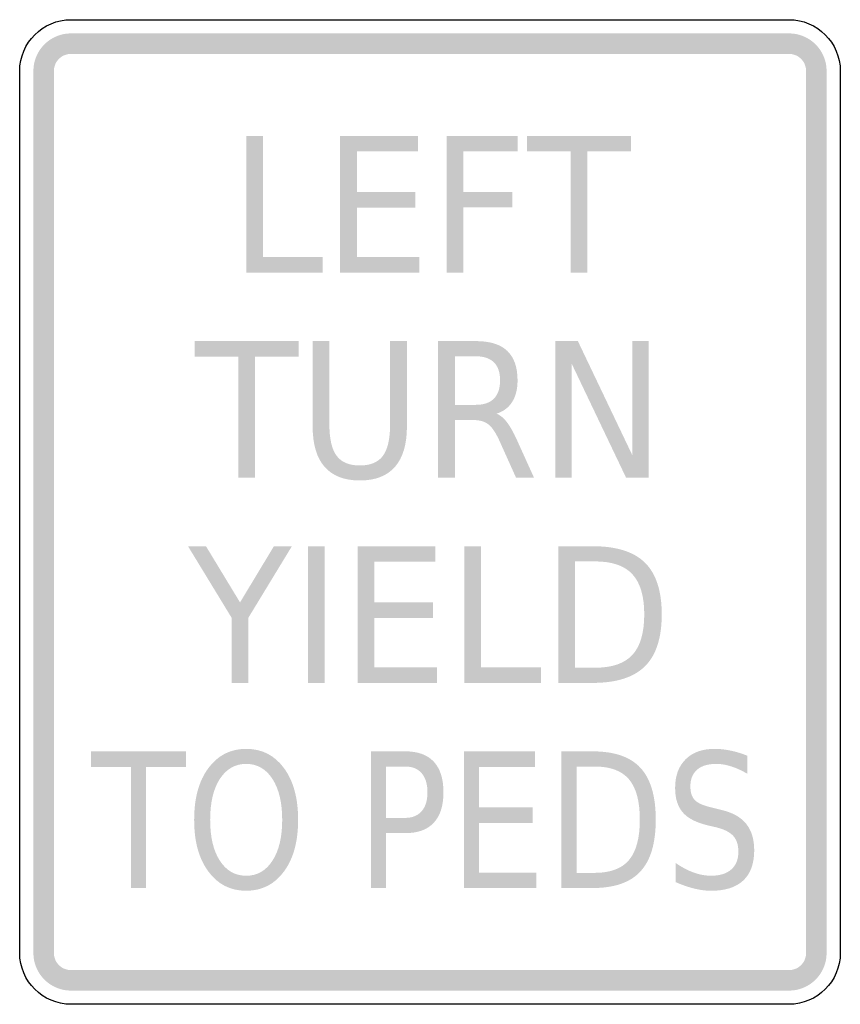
# Model space of a CAD drawing. Header units: inches. Extents: x -0.5 to 0.5, y -0.6 to 0.6.
import ezdxf

# ---------------------------------------------------------------- set-up
doc = ezdxf.new("R2010")
doc.units = ezdxf.units.IN
doc.header["$MEASUREMENT"] = 0

msp = doc.modelspace()

# ---------------------------------------------------------------- hatches: boundary and pattern name
for points in [[(-0.4375, 0.5833), (-0.442, 0.5831), (-0.4464, 0.5825), (-0.4508, 0.5814), (-0.455, 0.5798), (-0.4591, 0.5779), (-0.463, 0.5756), (-0.4666, 0.5729), (-0.4699, 0.5699), (-0.4729, 0.5666), (-0.4756, 0.563), (-0.4779, 0.5591), (-0.4798, 0.555), (-0.4814, 0.5508), (-0.4825, 0.5464), (-0.4831, 0.542), (-0.4833, 0.5375), (-0.4583, 0.5375), (-0.4582, 0.5395), (-0.4579, 0.5416), (-0.4574, 0.5435), (-0.4567, 0.5455), (-0.4559, 0.5473), (-0.4548, 0.5491), (-0.4536, 0.5507), (-0.4522, 0.5522), (-0.4507, 0.5536), (-0.4491, 0.5548), (-0.4473, 0.5559), (-0.4455, 0.5567), (-0.4435, 0.5574), (-0.4416, 0.5579), (-0.4395, 0.5582), (-0.4375, 0.5583), (-0.4375, 0.5833)], [(-0.4375, 0.5583), (0.4375, 0.5583), (0.4375, 0.5833), (-0.4375, 0.5833), (-0.4375, 0.5583)], [(0.4833, 0.5375), (0.4831, 0.542), (0.4825, 0.5464), (0.4814, 0.5508), (0.4798, 0.555), (0.4779, 0.5591), (0.4756, 0.563), (0.4729, 0.5666), (0.4699, 0.5699), (0.4666, 0.5729), (0.463, 0.5756), (0.4591, 0.5779), (0.455, 0.5798), (0.4508, 0.5814), (0.4464, 0.5825), (0.442, 0.5831), (0.4375, 0.5833), (0.4375, 0.5583), (0.4395, 0.5582), (0.4416, 0.5579), (0.4435, 0.5574), (0.4455, 0.5567), (0.4473, 0.5559), (0.4491, 0.5548), (0.4507, 0.5536), (0.4522, 0.5522), (0.4536, 0.5507), (0.4548, 0.5491), (0.4559, 0.5473), (0.4567, 0.5455), (0.4574, 0.5435), (0.4579, 0.5416), (0.4582, 0.5395), (0.4583, 0.5375), (0.4833, 0.5375)], [(-0.4583, -0.5375), (-0.4583, 0.5375), (-0.4833, 0.5375), (-0.4833, -0.5375), (-0.4583, -0.5375)], [(0.4583, 0.5375), (0.4583, -0.5375), (0.4833, -0.5375), (0.4833, 0.5375), (0.4583, 0.5375)], [(-0.224, 0.4583), (-0.2037, 0.4583), (-0.2037, 0.3106), (-0.1307, 0.3106), (-0.1307, 0.2917), (-0.224, 0.2917), (-0.224, 0.4583)], [(-0.1095, 0.4583), (-0.0147, 0.4583), (-0.0147, 0.4394), (-0.0891, 0.4394), (-0.0891, 0.39), (-0.0177, 0.39), (-0.0177, 0.371), (-0.0891, 0.371), (-0.0891, 0.3106), (-0.0128, 0.3106), (-0.0128, 0.2917), (-0.1095, 0.2917), (-0.1095, 0.4583)], [(0.0205, 0.4583), (0.1067, 0.4583), (0.1067, 0.4394), (0.0408, 0.4394), (0.0408, 0.3902), (0.1003, 0.3902), (0.1003, 0.3713), (0.0408, 0.3713), (0.0408, 0.2917), (0.0205, 0.2917), (0.0205, 0.4583)], [(0.1182, 0.4583), (0.245, 0.4583), (0.245, 0.4394), (0.1917, 0.4394), (0.1917, 0.2917), (0.1714, 0.2917), (0.1714, 0.4394), (0.1182, 0.4394), (0.1182, 0.4583)], [(-0.2869, 0.2083), (-0.1601, 0.2083), (-0.1601, 0.1894), (-0.2133, 0.1894), (-0.2133, 0.0417), (-0.2336, 0.0417), (-0.2336, 0.1894), (-0.2869, 0.1894), (-0.2869, 0.2083)], [(0.1528, 0.2083), (0.1802, 0.2083), (0.2467, 0.0689), (0.2467, 0.2083), (0.2664, 0.2083), (0.2664, 0.0417), (0.239, 0.0417), (0.1725, 0.1811), (0.1725, 0.0417), (0.1528, 0.0417), (0.1528, 0.2083)], [(-0.2949, -0.0417), (-0.273, -0.0417), (-0.2315, -0.1102), (-0.1902, -0.0417), (-0.1683, -0.0417), (-0.2214, -0.129), (-0.2214, -0.2083), (-0.2417, -0.2083), (-0.2417, -0.129), (-0.2949, -0.0417)], [(-0.1487, -0.0417), (-0.1284, -0.0417), (-0.1284, -0.2083), (-0.1487, -0.2083), (-0.1487, -0.0417)], [(-0.0881, -0.0417), (0.0066, -0.0417), (0.0066, -0.0606), (-0.0678, -0.0606), (-0.0678, -0.11), (0.0036, -0.11), (0.0036, -0.129), (-0.0678, -0.129), (-0.0678, -0.1894), (0.0085, -0.1894), (0.0085, -0.2083), (-0.0881, -0.2083), (-0.0881, -0.0417)], [(0.0418, -0.0417), (0.0621, -0.0417), (0.0621, -0.1894), (0.1351, -0.1894), (0.1351, -0.2083), (0.0418, -0.2083), (0.0418, -0.0417)], [(-0.4132, -0.2917), (-0.2973, -0.2917), (-0.2973, -0.3106), (-0.346, -0.3106), (-0.346, -0.4583), (-0.3645, -0.4583), (-0.3645, -0.3106), (-0.4132, -0.3106), (-0.4132, -0.2917)], [(0.0413, -0.2917), (0.1279, -0.2917), (0.1279, -0.3106), (0.0598, -0.3106), (0.0598, -0.36), (0.1251, -0.36), (0.1251, -0.379), (0.0598, -0.379), (0.0598, -0.4394), (0.1296, -0.4394), (0.1296, -0.4583), (0.0413, -0.4583), (0.0413, -0.2917)], [(-0.4833, -0.5375), (-0.4831, -0.542), (-0.4825, -0.5464), (-0.4814, -0.5508), (-0.4798, -0.555), (-0.4779, -0.5591), (-0.4756, -0.563), (-0.4729, -0.5666), (-0.4699, -0.5699), (-0.4666, -0.5729), (-0.463, -0.5756), (-0.4591, -0.5779), (-0.455, -0.5798), (-0.4508, -0.5814), (-0.4464, -0.5825), (-0.442, -0.5831), (-0.4375, -0.5833), (-0.4375, -0.5583), (-0.4395, -0.5582), (-0.4416, -0.5579), (-0.4435, -0.5574), (-0.4455, -0.5567), (-0.4473, -0.5559), (-0.4491, -0.5548), (-0.4507, -0.5536), (-0.4522, -0.5522), (-0.4536, -0.5507), (-0.4548, -0.5491), (-0.4559, -0.5473), (-0.4567, -0.5455), (-0.4574, -0.5435), (-0.4579, -0.5416), (-0.4582, -0.5395), (-0.4583, -0.5375), (-0.4833, -0.5375)], [(0.4375, -0.5833), (0.442, -0.5831), (0.4464, -0.5825), (0.4508, -0.5814), (0.455, -0.5798), (0.4591, -0.5779), (0.463, -0.5756), (0.4666, -0.5729), (0.4699, -0.5699), (0.4729, -0.5666), (0.4756, -0.563), (0.4779, -0.5591), (0.4798, -0.555), (0.4814, -0.5508), (0.4825, -0.5464), (0.4831, -0.542), (0.4833, -0.5375), (0.4583, -0.5375), (0.4582, -0.5395), (0.4579, -0.5416), (0.4574, -0.5435), (0.4567, -0.5455), (0.4559, -0.5473), (0.4548, -0.5491), (0.4536, -0.5507), (0.4522, -0.5522), (0.4507, -0.5536), (0.4491, -0.5548), (0.4473, -0.5559), (0.4455, -0.5567), (0.4435, -0.5574), (0.4416, -0.5579), (0.4395, -0.5582), (0.4375, -0.5583), (0.4375, -0.5833)], [(0.4375, -0.5583), (-0.4375, -0.5583), (-0.4375, -0.5833), (0.4375, -0.5833), (0.4375, -0.5583)]]:
    msp.add_hatch(color=7).paths.add_polyline_path(points)
h = msp.add_hatch(color=7)
edge = h.paths.add_edge_path()
edge.add_line((-0.143, 0.2083), (-0.1226, 0.2083))
edge.add_line((-0.1226, 0.2083), (-0.1226, 0.1071))
edge.add_spline(control_points=[(-0.1226, 0.1071), (-0.1226, 0.0892), (-0.1197, 0.0764), (-0.1138, 0.0685), (-0.108, 0.0607), (-0.0985, 0.0567), (-0.0855, 0.0567), (-0.0725, 0.0567), (-0.0631, 0.0607), (-0.0573, 0.0685), (-0.0515, 0.0764), (-0.0486, 0.0892), (-0.0486, 0.1071)], knot_values=[0, 0, 0, 0, 1, 1, 1, 2, 2, 2, 3, 3, 3, 4, 4, 4, 4], degree=3, periodic=0)
edge.add_line((-0.0486, 0.1071), (-0.0486, 0.2083))
edge.add_line((-0.0486, 0.2083), (-0.0281, 0.2083))
edge.add_line((-0.0281, 0.2083), (-0.0281, 0.1043))
edge.add_spline(control_points=[(-0.0281, 0.1043), (-0.0281, 0.0826), (-0.033, 0.0662), (-0.0426, 0.0551), (-0.0523, 0.044), (-0.0666, 0.0384), (-0.0855, 0.0384), (-0.1045, 0.0384), (-0.1188, 0.044), (-0.1285, 0.0551), (-0.1382, 0.0662), (-0.143, 0.0826), (-0.143, 0.1043)], knot_values=[0, 0, 0, 0, 1, 1, 1, 2, 2, 2, 3, 3, 3, 4, 4, 4, 4], degree=3, periodic=0)
edge.add_line((-0.143, 0.1043), (-0.143, 0.2083))
h = msp.add_hatch(color=7)
edge = h.paths.add_edge_path()
edge.add_spline(control_points=[(0.081, 0.1198), (0.0854, 0.1182), (0.0897, 0.1147), (0.0938, 0.1093), (0.0979, 0.104), (0.102, 0.0966), (0.1062, 0.0872)], knot_values=[0, 0, 0, 0, 1, 1, 1, 2, 2, 2, 2], degree=3, periodic=0)
edge.add_line((0.1062, 0.0872), (0.1268, 0.0417))
edge.add_line((0.1268, 0.0417), (0.1049, 0.0417))
edge.add_line((0.1049, 0.0417), (0.0857, 0.0844))
edge.add_spline(control_points=[(0.0857, 0.0844), (0.0808, 0.0956), (0.076, 0.103), (0.0714, 0.1066), (0.0667, 0.1103), (0.0604, 0.1121), (0.0524, 0.1121)], knot_values=[0, 0, 0, 0, 1, 1, 1, 2, 2, 2, 2], degree=3, periodic=0)
edge.add_line((0.0524, 0.1121), (0.0303, 0.1121))
edge.add_line((0.0303, 0.1121), (0.0303, 0.0417))
edge.add_line((0.0303, 0.0417), (0.0099, 0.0417))
edge.add_line((0.0099, 0.0417), (0.0099, 0.2083))
edge.add_line((0.0099, 0.2083), (0.0557, 0.2083))
edge.add_spline(control_points=[(0.0557, 0.2083), (0.0729, 0.2083), (0.0857, 0.2044), (0.0941, 0.1964), (0.1025, 0.1884), (0.1067, 0.1764), (0.1067, 0.1603), (0.1067, 0.1498), (0.1045, 0.1411), (0.1002, 0.1342), (0.0958, 0.1273), (0.0895, 0.1225), (0.081, 0.1198)], knot_values=[0, 0, 0, 0, 1, 1, 1, 2, 2, 2, 3, 3, 3, 4, 4, 4, 4], degree=3, periodic=0)
edge = h.paths.add_edge_path(flags=0)
edge.add_line((0.0303, 0.1898), (0.0303, 0.1306))
edge.add_line((0.0303, 0.1306), (0.0557, 0.1306))
edge.add_spline(control_points=[(0.0557, 0.1306), (0.0655, 0.1306), (0.0729, 0.1331), (0.0779, 0.1382), (0.0829, 0.1432), (0.0854, 0.1506), (0.0854, 0.1603), (0.0854, 0.1701), (0.0829, 0.1774), (0.0779, 0.1824), (0.0729, 0.1873), (0.0655, 0.1898), (0.0557, 0.1898)], knot_values=[0, 0, 0, 0, 1, 1, 1, 2, 2, 2, 3, 3, 3, 4, 4, 4, 4], degree=3, periodic=0)
edge.add_line((0.0557, 0.1898), (0.0303, 0.1898))
h = msp.add_hatch(color=7)
edge = h.paths.add_edge_path()
edge.add_line((0.1563, -0.0417), (0.198, -0.0417))
edge.add_spline(control_points=[(0.198, -0.0417), (0.2271, -0.0417), (0.2484, -0.0484), (0.262, -0.0618), (0.2756, -0.0753), (0.2824, -0.0963), (0.2824, -0.1248), (0.2824, -0.1536), (0.2755, -0.1747), (0.2619, -0.1881), (0.2482, -0.2016), (0.2269, -0.2083), (0.198, -0.2083)], knot_values=[0, 0, 0, 0, 1, 1, 1, 2, 2, 2, 3, 3, 3, 4, 4, 4, 4], degree=3, periodic=0)
edge.add_line((0.198, -0.2083), (0.1563, -0.2083))
edge.add_line((0.1563, -0.2083), (0.1563, -0.0417))
edge = h.paths.add_edge_path(flags=0)
edge.add_line((0.1767, -0.0602), (0.1767, -0.1898))
edge.add_line((0.1767, -0.1898), (0.2011, -0.1898))
edge.add_spline(control_points=[(0.2011, -0.1898), (0.2218, -0.1898), (0.237, -0.1846), (0.2466, -0.1742), (0.2562, -0.1638), (0.2611, -0.1473), (0.2611, -0.1248), (0.2611, -0.1025), (0.2562, -0.0862), (0.2466, -0.0758), (0.237, -0.0654), (0.2218, -0.0602), (0.2011, -0.0602)], knot_values=[0, 0, 0, 0, 1, 1, 1, 2, 2, 2, 3, 3, 3, 4, 4, 4, 4], degree=3, periodic=0)
edge.add_line((0.2011, -0.0602), (0.1767, -0.0602))
h = msp.add_hatch(color=7)
edge = h.paths.add_edge_path()
edge.add_spline(control_points=[(-0.224, -0.2887), (-0.2047, -0.2887), (-0.1894, -0.2965), (-0.1779, -0.3122), (-0.1664, -0.3278), (-0.1607, -0.3488), (-0.1607, -0.3752), (-0.1607, -0.4014), (-0.1664, -0.4224), (-0.1779, -0.4381), (-0.1894, -0.4537), (-0.2047, -0.4616), (-0.224, -0.4616), (-0.2432, -0.4616), (-0.2586, -0.4538), (-0.2701, -0.4381), (-0.2817, -0.4225), (-0.2874, -0.4015), (-0.2874, -0.3752), (-0.2874, -0.3488), (-0.2817, -0.3278), (-0.2701, -0.3122), (-0.2586, -0.2965), (-0.2432, -0.2887), (-0.224, -0.2887)], knot_values=[0, 0, 0, 0, 1, 1, 1, 2, 2, 2, 3, 3, 3, 4, 4, 4, 5, 5, 5, 6, 6, 6, 7, 7, 7, 8, 8, 8, 8], degree=3, periodic=0)
edge = h.paths.add_edge_path(flags=0)
edge.add_spline(control_points=[(-0.224, -0.307), (-0.2374, -0.307), (-0.2481, -0.3131), (-0.2561, -0.3253), (-0.264, -0.3375), (-0.2679, -0.3541), (-0.2679, -0.3752), (-0.2679, -0.3962), (-0.264, -0.4128), (-0.2561, -0.425), (-0.2481, -0.4372), (-0.2374, -0.4433), (-0.224, -0.4433), (-0.2105, -0.4433), (-0.1999, -0.4372), (-0.192, -0.425), (-0.1841, -0.4128), (-0.1801, -0.3962), (-0.1801, -0.3752), (-0.1801, -0.3541), (-0.1841, -0.3375), (-0.192, -0.3253), (-0.1999, -0.3131), (-0.2105, -0.307), (-0.224, -0.307)], knot_values=[0, 0, 0, 0, 1, 1, 1, 2, 2, 2, 3, 3, 3, 4, 4, 4, 5, 5, 5, 6, 6, 6, 7, 7, 7, 8, 8, 8, 8], degree=3, periodic=0)
h = msp.add_hatch(color=7)
edge = h.paths.add_edge_path()
edge.add_line((-0.072, -0.2917), (-0.0302, -0.2917))
edge.add_spline(control_points=[(-0.0302, -0.2917), (-0.0148, -0.2917), (-0.0032, -0.2959), (0.0046, -0.3043), (0.0125, -0.3128), (0.0164, -0.3252), (0.0164, -0.3415), (0.0164, -0.3579), (0.0125, -0.3703), (0.0046, -0.3787), (-0.0032, -0.3872), (-0.0148, -0.3914), (-0.0302, -0.3914)], knot_values=[0, 0, 0, 0, 1, 1, 1, 2, 2, 2, 3, 3, 3, 4, 4, 4, 4], degree=3, periodic=0)
edge.add_line((-0.0302, -0.3914), (-0.0535, -0.3914))
edge.add_line((-0.0535, -0.3914), (-0.0535, -0.4583))
edge.add_line((-0.0535, -0.4583), (-0.072, -0.4583))
edge.add_line((-0.072, -0.4583), (-0.072, -0.2917))
edge = h.paths.add_edge_path(flags=0)
edge.add_line((-0.0535, -0.3102), (-0.0535, -0.3728))
edge.add_line((-0.0535, -0.3728), (-0.0302, -0.3728))
edge.add_spline(control_points=[(-0.0302, -0.3728), (-0.0216, -0.3728), (-0.0149, -0.3701), (-0.0102, -0.3647), (-0.0054, -0.3592), (-0.0031, -0.3515), (-0.0031, -0.3415), (-0.0031, -0.3315), (-0.0054, -0.3238), (-0.0102, -0.3183), (-0.0149, -0.3129), (-0.0216, -0.3102), (-0.0302, -0.3102)], knot_values=[0, 0, 0, 0, 1, 1, 1, 2, 2, 2, 3, 3, 3, 4, 4, 4, 4], degree=3, periodic=0)
edge.add_line((-0.0302, -0.3102), (-0.0535, -0.3102))
h = msp.add_hatch(color=7)
edge = h.paths.add_edge_path()
edge.add_line((0.16, -0.2917), (0.198, -0.2917))
edge.add_spline(control_points=[(0.198, -0.2917), (0.2246, -0.2917), (0.2441, -0.2984), (0.2565, -0.3118), (0.2689, -0.3253), (0.2751, -0.3463), (0.2751, -0.3748), (0.2751, -0.4036), (0.2689, -0.4247), (0.2564, -0.4381), (0.244, -0.4516), (0.2245, -0.4583), (0.198, -0.4583)], knot_values=[0, 0, 0, 0, 1, 1, 1, 2, 2, 2, 3, 3, 3, 4, 4, 4, 4], degree=3, periodic=0)
edge.add_line((0.198, -0.4583), (0.16, -0.4583))
edge.add_line((0.16, -0.4583), (0.16, -0.2917))
edge = h.paths.add_edge_path(flags=0)
edge.add_line((0.1786, -0.3102), (0.1786, -0.4398))
edge.add_line((0.1786, -0.4398), (0.2009, -0.4398))
edge.add_spline(control_points=[(0.2009, -0.4398), (0.2198, -0.4398), (0.2337, -0.4346), (0.2425, -0.4242), (0.2513, -0.4138), (0.2557, -0.3973), (0.2557, -0.3748), (0.2557, -0.3525), (0.2513, -0.3362), (0.2425, -0.3258), (0.2337, -0.3154), (0.2198, -0.3102), (0.2009, -0.3102)], knot_values=[0, 0, 0, 0, 1, 1, 1, 2, 2, 2, 3, 3, 3, 4, 4, 4, 4], degree=3, periodic=0)
edge.add_line((0.2009, -0.3102), (0.1786, -0.3102))
h = msp.add_hatch(color=7)
edge = h.paths.add_edge_path()
edge.add_line((0.3868, -0.2971), (0.3868, -0.3191))
edge.add_spline(control_points=[(0.3868, -0.3191), (0.3798, -0.315), (0.3732, -0.312), (0.3669, -0.31), (0.3607, -0.308), (0.3547, -0.307), (0.3489, -0.307), (0.3387, -0.307), (0.3309, -0.3093), (0.3255, -0.3141), (0.32, -0.3189), (0.3173, -0.3256), (0.3173, -0.3344), (0.3173, -0.3418), (0.3191, -0.3474), (0.3227, -0.3511), (0.3264, -0.3549), (0.3333, -0.3579), (0.3435, -0.3602)], knot_values=[0, 0, 0, 0, 1, 1, 1, 2, 2, 2, 3, 3, 3, 4, 4, 4, 5, 5, 5, 6, 6, 6, 6], degree=3, periodic=0)
edge.add_line((0.3435, -0.3602), (0.3546, -0.363))
edge.add_spline(control_points=[(0.3546, -0.363), (0.3685, -0.3662), (0.3787, -0.3718), (0.3852, -0.3799), (0.3918, -0.388), (0.3951, -0.3988), (0.3951, -0.4123), (0.3951, -0.4285), (0.3906, -0.4407), (0.3818, -0.4491), (0.3729, -0.4574), (0.3599, -0.4616), (0.3427, -0.4616), (0.3361, -0.4616), (0.3292, -0.4607), (0.3219, -0.4589), (0.3146, -0.4571), (0.307, -0.4545), (0.2992, -0.451)], knot_values=[0, 0, 0, 0, 1, 1, 1, 2, 2, 2, 3, 3, 3, 4, 4, 4, 5, 5, 5, 6, 6, 6, 6], degree=3, periodic=0)
edge.add_line((0.2992, -0.451), (0.2992, -0.4277))
edge.add_spline(control_points=[(0.2992, -0.4277), (0.3068, -0.4329), (0.3141, -0.4368), (0.3213, -0.4394), (0.3286, -0.442), (0.3357, -0.4433), (0.3427, -0.4433), (0.3532, -0.4433), (0.3614, -0.4407), (0.3671, -0.4357), (0.3729, -0.4306), (0.3758, -0.4234), (0.3758, -0.414), (0.3758, -0.4058), (0.3737, -0.3994), (0.3696, -0.3948), (0.3654, -0.3902), (0.3586, -0.3867), (0.3492, -0.3844)], knot_values=[0, 0, 0, 0, 1, 1, 1, 2, 2, 2, 3, 3, 3, 4, 4, 4, 5, 5, 5, 6, 6, 6, 6], degree=3, periodic=0)
edge.add_line((0.3492, -0.3844), (0.338, -0.3818))
edge.add_spline(control_points=[(0.338, -0.3818), (0.3241, -0.3784), (0.3141, -0.3732), (0.3079, -0.366), (0.3018, -0.3589), (0.2987, -0.3489), (0.2987, -0.3362), (0.2987, -0.3215), (0.303, -0.3099), (0.3115, -0.3014), (0.32, -0.2929), (0.3318, -0.2887), (0.3467, -0.2887), (0.3532, -0.2887), (0.3598, -0.2894), (0.3664, -0.2908), (0.3731, -0.2922), (0.3799, -0.2943), (0.3868, -0.2971)], knot_values=[0, 0, 0, 0, 1, 1, 1, 2, 2, 2, 3, 3, 3, 4, 4, 4, 5, 5, 5, 6, 6, 6, 6], degree=3, periodic=0)

# ---------------------------------------------------------------- linework, layer by layer
at = {"color": 7}
for points in [[(-0.4375, 0.6), (0.4375, 0.6)], [(-0.5, -0.5375), (-0.5, 0.5375)], [(0.5, 0.5375), (0.5, -0.5375)], [(0.4375, -0.6), (-0.4375, -0.6)]]:
    msp.add_lwpolyline(points, dxfattribs=at)
for points in [[(-0.5, 0.5375), (-0.5, 0.572), (-0.472, 0.6), (-0.4375, 0.6)], [(0.4375, 0.6), (0.472, 0.6), (0.5, 0.572), (0.5, 0.5375)], [(-0.4375, -0.6), (-0.472, -0.6), (-0.5, -0.572), (-0.5, -0.5375)], [(0.5, -0.5375), (0.5, -0.572), (0.472, -0.6), (0.4375, -0.6)]]:
    msp.add_open_spline(points, degree=3, dxfattribs=at)

doc.saveas('drawing.dxf')
